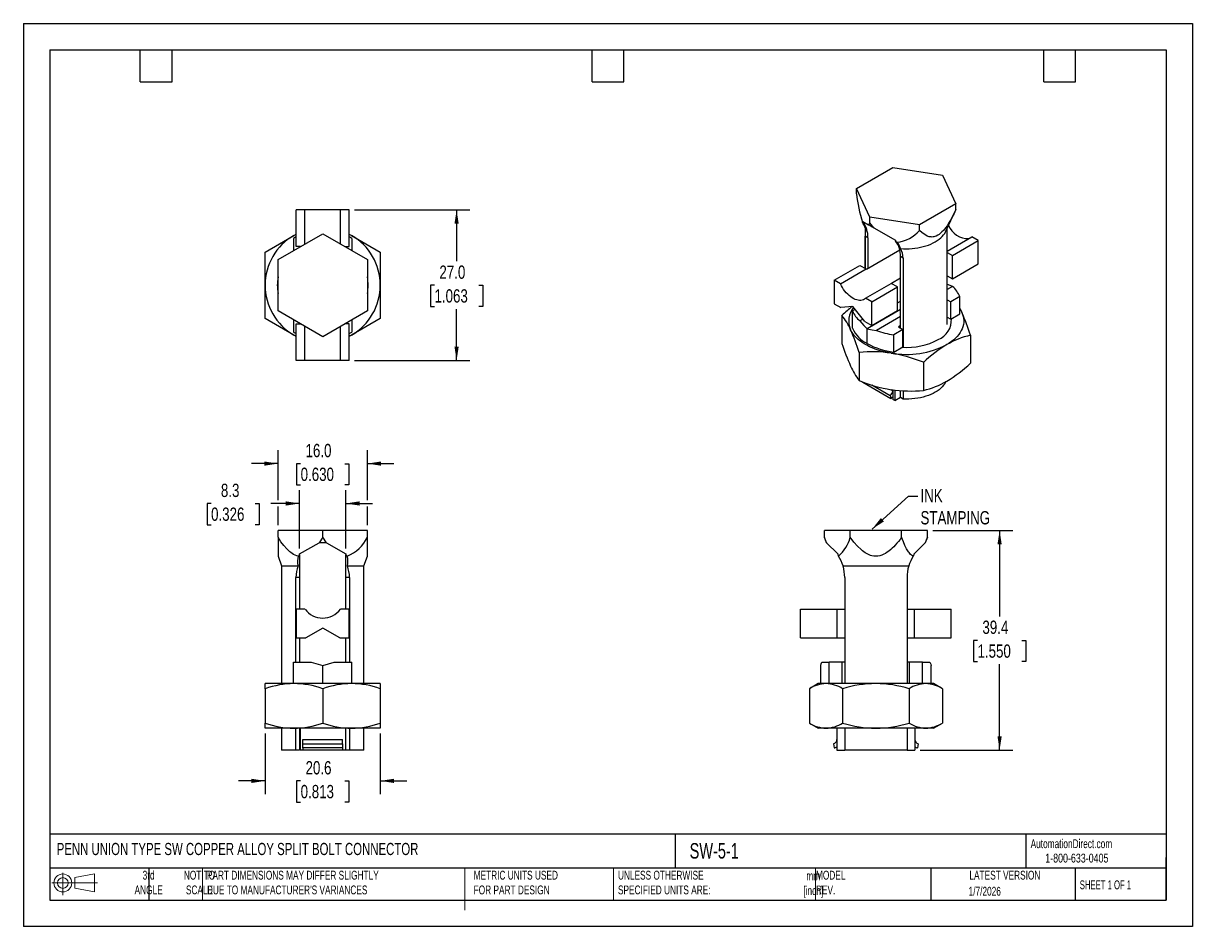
# Model space of a CAD drawing. Header units: millimetres. Extents: x 0 to 210, y 0 to 162.
import ezdxf

# ---------------------------------------------------------------- set-up
doc = ezdxf.new("R2010")
doc.units = ezdxf.units.MM
doc.header["$LTSCALE"] = 0.75
doc.linetypes.add('CENTERX2', pattern=[20.32, 12.7, -2.54, 2.54, -2.54])
doc.layers.add('DIMENSIONS', color=140, linetype='Continuous', lineweight=25)
doc.layers.add('TEXT', color=140, linetype='Continuous', lineweight=25)
doc.layers.add('SLD-DEFPOINTS', color=7, linetype='Continuous')
doc.styles.add('SLDTEXTSTYLE0', font='TXT', dxfattribs={"width": 0.7})
doc.styles.add('SLDTEXTSTYLE1', font='TXT', dxfattribs={"width": 0.65})
doc.styles.add('SLDTEXTSTYLE2', font='TXT', dxfattribs={"width": 0.75})
doc.dimstyles.new('SLDDIMSTYLE0', dxfattribs={"dimtxt": 2.38125, "dimasz": 2.4765, "dimexe": 0, "dimexo": 0.0625, "dimgap": 0.595313, "dimtad": 0, "dimtih": 1, "dimtoh": 1, "dimdec": 1, "dimrnd": 1e-09, "dimzin": 4, "dimdsep": 46, "dimtxsty": 'SLDTEXTSTYLE2', "dimsah": 1, "dimcen": 0.09, "dimadec": 0, "dimazin": 1, "dimtfac": 1, "dimtdec": 1, "dimtmove": 0, "dimatfit": 0, "dimfxl": 0, "dimfrac": 2, "dimtolj": 1, "dimtzin": 12, "dimarcsym": 0})
doc.dimstyles.new('SLDDIMSTYLE1', dxfattribs={"dimtxt": 2.38125, "dimasz": 2.4765, "dimexe": 0, "dimexo": 0.0625, "dimgap": 0.595313, "dimtad": 0, "dimtih": 1, "dimtoh": 1, "dimdec": 1, "dimrnd": 1e-09, "dimzin": 12, "dimdsep": 46, "dimtxsty": 'SLDTEXTSTYLE2', "dimsah": 1, "dimcen": 0.09, "dimadec": 0, "dimazin": 3, "dimtfac": 1, "dimtdec": 1, "dimtmove": 0, "dimatfit": 0, "dimfxl": 0, "dimfrac": 2, "dimtolj": 1, "dimtzin": 12, "dimarcsym": 0})
doc.dimstyles.new('SLDDIMSTYLE2', dxfattribs={"dimtxt": 0.18, "dimasz": 2.4765, "dimexe": 0, "dimexo": 0.0625, "dimgap": 0, "dimtad": 0, "dimtih": 1, "dimtoh": 1, "dimdec": 0, "dimrnd": 1e-09, "dimzin": 0, "dimdsep": 46, "dimtxsty": 'Standard', "dimsah": 1, "dimcen": 0.09, "dimadec": 0, "dimazin": 0, "dimtfac": 2.4765, "dimtdec": 0, "dimtofl": 0, "dimtmove": 0, "dimatfit": 3, "dimfxl": 0, "dimfrac": 2, "dimtolj": 1, "dimtzin": 0, "dimarcsym": 0})
doc.dimstyles.new('SLDDIMSTYLE3', dxfattribs={"dimtxt": 2.38125, "dimasz": 2.4765, "dimexe": 0, "dimexo": 0.0625, "dimgap": 0.595313, "dimtad": 0, "dimtih": 1, "dimtoh": 1, "dimdec": 1, "dimrnd": 1e-09, "dimzin": 4, "dimdsep": 46, "dimtxsty": 'SLDTEXTSTYLE2', "dimsah": 1, "dimcen": 0.09, "dimadec": 0, "dimazin": 1, "dimtfac": 1, "dimtdec": 1, "dimtofl": 0, "dimtmove": 0, "dimatfit": 3, "dimfxl": 0, "dimfrac": 2, "dimtolj": 1, "dimtzin": 12, "dimarcsym": 0})
doc.dimstyles.new('SLDDIMSTYLE4', dxfattribs={"dimtxt": 2.38125, "dimasz": 2.4765, "dimexe": 0, "dimexo": 0.0625, "dimgap": 0.595313, "dimtad": 0, "dimtih": 1, "dimtoh": 1, "dimdec": 1, "dimrnd": 1e-09, "dimzin": 12, "dimdsep": 46, "dimtxsty": 'SLDTEXTSTYLE2', "dimsah": 1, "dimcen": 0.09, "dimadec": 0, "dimazin": 3, "dimtfac": 1, "dimtdec": 1, "dimtofl": 0, "dimtmove": 0, "dimatfit": 3, "dimfxl": 0, "dimfrac": 2, "dimtolj": 1, "dimtzin": 12, "dimarcsym": 0})

# ---------------------------------------------------------------- blocks, each defined once
blk = doc.blocks.new('Block11')
at = {"color": 7, "linetype": 'Continuous', "lineweight": 18}
for p, q in [((0, 2.16), (8.16, 2.16)), ((1.94, 3.98), (1.94, 0)), ((4.11, 3.13), (7.63, 3.77)), ((4.11, 1.2), (4.11, 3.13)), ((7.63, 3.77), (7.63, 0.55)), ((4.11, 1.2), (7.63, 0.55))]:
    blk.add_line(p, q, dxfattribs=at)
for radius in [1.61, 0.964]:
    blk.add_circle((1.94, 2.16), radius, dxfattribs=at)
blk = doc.blocks.new('Block12')
at = {"layer": 'SLD-DEFPOINTS'}
blk.add_blockref('Block11', (0, 0), dxfattribs=at)
blk = doc.blocks.new('_D')
at = {"layer": 'DIMENSIONS'}
for p, q in [((45.65, 76.43), (45.65, 85.39)), ((61.65, 76.43), (61.65, 85.39)), ((45.65, 83.01), (40.88, 83.01)), ((49.69, 82.99), (48.96, 82.99)), ((48.96, 82.99), (48.96, 79.21)), ((57.6, 82.99), (58.33, 82.99)), ((58.33, 82.99), (58.33, 79.21)), ((61.65, 83.01), (66.41, 83.01)), ((48.96, 79.21), (49.69, 79.21)), ((58.33, 79.21), (57.6, 79.21)), ((45.65, 71.96), (45.65, 75.29)), ((61.65, 71.96), (61.65, 75.29))]:
    blk.add_line(p, q, dxfattribs=at)
for points in [[(45.65, 83.01), (43.17, 83.39), (43.17, 82.63)], [(61.65, 83.01), (64.12, 82.63), (64.12, 83.39)]]:
    blk.add_solid(points, dxfattribs=at)
at = {"layer": 'DIMENSIONS', "char_height": 2.381, "attachment_point": 1, "style": 'SLDTEXTSTYLE2'}
for s, insert in [('16.0', (50.57, 86.54)), ('0.630', (49.69, 82.28))]:
    blk.add_mtext(s, dxfattribs=dict(at, insert=insert))
blk = doc.blocks.new('_D_1')
at = {"layer": 'DIMENSIONS'}
for p, q in [((49.51, 67.77), (49.51, 78.24)), ((57.79, 67.77), (57.79, 78.24)), ((33.64, 75.84), (32.91, 75.84)), ((32.91, 75.84), (32.91, 72.06)), ((41.56, 75.84), (42.28, 75.84)), ((42.28, 75.84), (42.28, 72.06)), ((49.51, 75.86), (44.37, 75.86)), ((57.79, 75.86), (62.55, 75.86)), ((32.91, 72.06), (33.64, 72.06)), ((42.28, 72.06), (41.56, 72.06))]:
    blk.add_line(p, q, dxfattribs=at)
for points in [[(49.51, 75.86), (47.03, 76.24), (47.03, 75.48)], [(57.79, 75.86), (60.26, 75.48), (60.26, 76.24)]]:
    blk.add_solid(points, dxfattribs=at)
at = {"layer": 'DIMENSIONS', "char_height": 2.381, "attachment_point": 1, "style": 'SLDTEXTSTYLE2'}
for s, insert in [('8.3', (35.4, 79.4)), ('0.326', (33.64, 75.13))]:
    blk.add_mtext(s, dxfattribs=dict(at, insert=insert))
blk = doc.blocks.new('_D_2')
at = {"layer": 'DIMENSIONS'}
for p, q in [((43.33, 34.62), (43.33, 23.75)), ((63.96, 34.62), (63.96, 23.75)), ((43.33, 26.13), (38.56, 26.13)), ((49.69, 26.11), (48.96, 26.11)), ((48.96, 26.11), (48.96, 22.33)), ((57.6, 26.11), (58.33, 26.11)), ((58.33, 26.11), (58.33, 22.33)), ((63.96, 26.13), (68.73, 26.13)), ((48.96, 22.33), (49.69, 22.33)), ((58.33, 22.33), (57.6, 22.33))]:
    blk.add_line(p, q, dxfattribs=at)
for points in [[(43.33, 26.13), (40.85, 26.51), (40.85, 25.75)], [(63.96, 26.13), (66.44, 25.75), (66.44, 26.51)]]:
    blk.add_solid(points, dxfattribs=at)
at = {"layer": 'DIMENSIONS', "char_height": 2.381, "attachment_point": 1, "style": 'SLDTEXTSTYLE2'}
for s, insert in [('20.6', (50.57, 29.67)), ('0.813', (49.69, 25.4))]:
    blk.add_mtext(s, dxfattribs=dict(at, insert=insert))
blk = doc.blocks.new('_D_3')
at = {"layer": 'DIMENSIONS'}
for p, q in [((59.36, 128.48), (80.02, 128.48)), ((77.64, 128.48), (77.64, 119.27)), ((73.68, 114.97), (72.96, 114.97)), ((72.96, 114.97), (72.96, 111.19)), ((81.6, 114.97), (82.32, 114.97)), ((82.32, 114.97), (82.32, 111.19)), ((72.96, 111.19), (73.68, 111.19)), ((82.32, 111.19), (81.6, 111.19)), ((77.64, 101.49), (77.64, 110.7)), ((59.36, 101.49), (80.02, 101.49))]:
    blk.add_line(p, q, dxfattribs=at)
for points in [[(77.64, 128.48), (77.26, 126), (78.02, 126)], [(77.64, 101.49), (78.02, 103.97), (77.26, 103.97)]]:
    blk.add_solid(points, dxfattribs=at)
at = {"layer": 'DIMENSIONS', "char_height": 2.381, "attachment_point": 1, "style": 'SLDTEXTSTYLE2'}
for s, insert in [('27.0', (74.56, 118.52)), ('1.063', (73.68, 114.26))]:
    blk.add_mtext(s, dxfattribs=dict(at, insert=insert))
blk = doc.blocks.new('_D_4')
at = {"layer": 'DIMENSIONS'}
for p, q in [((162.98, 71.01), (177.34, 71.01)), ((174.96, 71.01), (174.96, 55.6)), ((171, 51.3), (170.28, 51.3)), ((170.28, 51.3), (170.28, 47.52)), ((178.92, 51.3), (179.65, 51.3)), ((179.65, 51.3), (179.65, 47.52)), ((170.28, 47.52), (171, 47.52)), ((174.96, 31.64), (174.96, 47.04)), ((179.65, 47.52), (178.92, 47.52)), ((160.71, 31.64), (177.34, 31.64))]:
    blk.add_line(p, q, dxfattribs=at)
for points in [[(174.96, 71.01), (174.58, 68.53), (175.34, 68.53)], [(174.96, 31.64), (175.34, 34.11), (174.58, 34.11)]]:
    blk.add_solid(points, dxfattribs=at)
at = {"layer": 'DIMENSIONS', "char_height": 2.381, "attachment_point": 1, "style": 'SLDTEXTSTYLE2'}
for s, insert in [('39.4', (171.88, 54.86)), ('1.550', (171, 50.59))]:
    blk.add_mtext(s, dxfattribs=dict(at, insert=insert))

msp = doc.modelspace()

# ---------------------------------------------------------------- linework, layer by layer
at = {"color": 7, "linetype": 'Continuous'}
for p, q in [((0, 161.93), (0, 0)), ((0, 161.93), (209.55, 161.93)), ((209.55, 161.93), (209.55, 0)), ((209.55, 0), (0, 0))]:
    msp.add_line(p, q, dxfattribs=at)
for p, q in [((149.3, 132.34), (155.83, 136.11)), ((155.83, 136.11), (164.75, 134.73)), ((164.75, 134.73), (167.14, 129.58)), ((151.69, 127.18), (149.3, 132.34)), ((149.3, 131.35), (149.3, 132.34)), ((50.47, 128.48), (48.88, 128.48)), ((48.88, 121.93), (48.88, 128.48)), ((50.47, 122.39), (50.47, 128.48)), ((56.82, 128.48), (50.47, 128.48)), ((56.82, 122.39), (56.82, 128.48)), ((58.41, 128.48), (56.82, 128.48)), ((58.41, 121.93), (58.41, 128.48)), ((167.14, 129.58), (160.61, 125.8)), ((165.34, 124.68), (167.15, 128.6)), ((167.14, 128.59), (167.14, 129.58)), ((150.45, 126.43), (151.49, 125.83)), ((150.45, 126.29), (150.45, 126.43)), ((151.69, 126.2), (151.49, 125.83)), ((151.69, 126.2), (151.69, 127.18)), ((160.61, 125.8), (151.69, 127.18)), ((152.42, 125.29), (151.69, 126.2)), ((160.61, 124.82), (160.61, 125.8)), ((43.33, 120.94), (48.49, 123.92)), ((45.64, 119.61), (53.65, 124.22)), ((48.49, 123.92), (48.88, 124.15)), ((48.49, 123.92), (48.88, 124.14)), ((53.65, 124.22), (61.65, 119.61)), ((58.41, 124.15), (58.81, 123.92)), ((58.41, 124.14), (58.81, 123.92)), ((58.81, 123.92), (63.96, 120.94)), ((150.85, 125.33), (150.85, 118.03)), ((151.34, 123.5), (150.87, 123.77)), ((150.87, 118.02), (150.87, 123.77)), ((152.42, 125.29), (156.3, 123.05)), ((165.59, 107.93), (165.59, 125.21)), ((165.59, 121.11), (170.01, 123.66)), ((171.13, 123.01), (170.01, 123.66)), ((48.43, 123.38), (48.43, 121.21)), ((49.67, 121.93), (48.88, 121.93)), ((57.62, 121.93), (58.41, 121.93)), ((58.87, 123.38), (58.87, 121.21)), ((151.34, 123.5), (151.34, 117.95)), ((156.3, 123.05), (156.3, 122.91)), ((166.5, 120.34), (171.13, 123.01)), ((171.13, 118.8), (171.13, 123.01)), ((43.33, 114.99), (43.33, 120.94)), ((45.64, 110.37), (45.64, 119.61)), ((61.65, 119.61), (61.65, 110.37)), ((63.96, 120.94), (63.96, 114.99)), ((157.09, 121.26), (151.11, 117.81)), ((157.67, 119.84), (157.2, 120.12)), ((157.2, 107.32), (157.2, 120.12)), ((157.67, 119.84), (157.67, 103.87)), ((165.59, 120.86), (166.5, 120.34)), ((166.5, 116.12), (166.5, 120.34)), ((145.31, 115.88), (149.94, 118.55)), ((146.43, 115.23), (151.06, 117.91)), ((149.94, 118.55), (151.06, 117.91)), ((166.5, 116.12), (171.13, 118.8)), ((145.31, 115.88), (145.31, 111.67)), ((146.43, 115.23), (145.31, 115.88)), ((150.92, 112.64), (155.55, 115.31)), ((156.68, 114.67), (155.55, 115.31)), ((157.2, 116.25), (155.57, 115.31)), ((165.59, 116.65), (166.5, 116.12)), ((43.33, 109.03), (43.33, 114.99)), ((45.64, 114.99), (45.51, 114.99)), ((61.65, 114.99), (61.78, 114.99)), ((63.96, 114.99), (63.96, 109.03)), ((152.05, 111.99), (156.68, 114.67)), ((156.68, 110.45), (156.68, 114.67)), ((166.52, 114.76), (165.59, 114.22)), ((145.31, 111.67), (146.52, 110.97)), ((148.68, 111.16), (146.52, 110.97)), ((150.83, 108.48), (148.68, 111.16)), ((152.05, 111.99), (150.92, 112.64)), ((152.05, 107.78), (152.05, 111.99)), ((156.68, 111.8), (157.2, 112.1)), ((165.59, 112.35), (166.19, 112)), ((167.84, 112.96), (166.19, 112)), ((166.19, 108.89), (166.19, 112)), ((167.84, 109.85), (167.84, 112.96)), ((48.49, 106.05), (43.33, 109.03)), ((53.65, 105.75), (45.64, 110.37)), ((61.65, 110.37), (53.65, 105.75)), ((63.96, 109.03), (58.81, 106.05)), ((146.71, 109.58), (146.71, 104.56)), ((149.08, 110.66), (148.6, 110.37)), ((148.6, 107.26), (148.6, 110.37)), ((157.2, 110.62), (151.23, 107.18)), ((152.05, 107.78), (156.68, 110.45)), ((157.2, 109.38), (152.87, 106.87)), ((165.59, 109.24), (166.19, 108.89)), ((166.19, 108.89), (167.84, 109.85)), ((48.43, 108.76), (48.43, 106.6)), ((48.88, 101.49), (48.88, 108.04)), ((48.88, 108.04), (49.67, 108.04)), ((50.47, 101.49), (50.47, 107.58)), ((56.82, 101.49), (56.82, 107.58)), ((58.41, 108.04), (57.62, 108.04)), ((58.41, 101.49), (58.41, 108.04)), ((58.87, 108.76), (58.87, 106.6)), ((150.49, 108.91), (149.92, 108.58)), ((150.83, 108.48), (152.05, 107.78)), ((151.23, 104.52), (151.23, 107.18)), ((157.64, 107.07), (155.98, 106.11)), ((157.2, 107.76), (156.82, 107.54)), ((156.82, 107.54), (157.64, 107.07)), ((157.64, 103.96), (157.64, 107.07)), ((48.88, 105.83), (48.49, 106.05)), ((48.88, 105.82), (48.49, 106.05)), ((58.81, 106.05), (58.41, 105.83)), ((58.81, 106.05), (58.41, 105.82)), ((155.98, 103), (155.98, 106.11)), ((169.73, 106.02), (169.73, 101)), ((149.79, 102.94), (149.79, 97.91)), ((155.98, 103), (157.64, 103.96)), ((50.47, 101.49), (48.88, 101.49)), ((56.82, 101.49), (50.47, 101.49)), ((58.41, 101.49), (56.82, 101.49)), ((161.3, 101.16), (161.3, 96.13)), ((150.42, 97.54), (150.4, 97.68)), ((155.45, 94.64), (150.42, 97.54)), ((152.07, 97.1), (155.36, 95.2)), ((155.36, 95.2), (155.45, 94.64)), ((155.41, 96.3), (155.8, 96.07)), ((155.8, 96.07), (155.8, 94.99)), ((155.8, 94.99), (155.8, 94.51)), ((156.16, 94.3), (155.8, 94.51)), ((156.16, 96.19), (156.16, 94.3)), ((156.16, 94.3), (157.2, 94.9)), ((157.2, 94.84), (157.2, 96.09)), ((157.67, 94.57), (157.2, 94.84)), ((157.67, 96.06), (157.67, 94.57)), ((45.64, 69.8), (45.64, 71.01)), ((53.65, 71.01), (45.64, 71.01)), ((53.65, 69.8), (52.99, 68.82)), ((53.65, 69.8), (53.65, 71.01)), ((61.65, 71.01), (53.65, 71.01)), ((54.31, 68.82), (53.65, 69.8)), ((61.65, 69.8), (61.65, 71.01)), ((143.54, 69.81), (143.88, 68.87)), ((143.55, 69.8), (143.55, 71.01)), ((148.17, 71.01), (143.55, 71.01)), ((143.93, 68.82), (143.55, 69.8)), ((148.17, 69.8), (148.17, 71.01)), ((157.4, 71.01), (148.17, 71.01)), ((157.4, 69.8), (157.4, 71.01)), ((162.02, 71.01), (157.4, 71.01)), ((162.02, 69.8), (161.64, 68.82)), ((161.69, 68.87), (162.02, 69.8)), ((162.02, 69.8), (162.02, 71.01)), ((49.51, 66.81), (52.99, 68.82)), ((52.99, 68.82), (53.07, 68.87)), ((53.07, 68.87), (54.22, 68.87)), ((54.22, 68.87), (54.31, 68.82)), ((54.31, 68.82), (57.79, 66.81)), ((143.88, 68.87), (143.9, 68.87)), ((143.93, 68.82), (145.94, 66.81)), ((159.63, 66.81), (161.64, 68.82)), ((161.67, 68.87), (161.69, 68.87)), ((45.64, 66.4), (46.28, 64.66)), ((49.51, 66.65), (49.51, 66.81)), ((49.51, 66.65), (49.51, 62.59)), ((57.79, 66.81), (57.79, 66.65)), ((57.79, 62.59), (57.79, 66.65)), ((61.01, 64.66), (61.65, 66.4)), ((145.94, 66.81), (145.94, 66.65)), ((159.63, 66.65), (159.63, 66.81)), ((46.28, 64.66), (46.28, 43.58)), ((46.28, 64.66), (49.22, 64.66)), ((58.07, 64.66), (61.01, 64.66)), ((61.01, 43.58), (61.01, 64.66)), ((146.9, 64.66), (158.67, 64.66)), ((49.51, 62.59), (48.84, 62.59)), ((48.84, 47.39), (48.84, 62.59)), ((49.51, 62.59), (49.51, 56.91)), ((58.45, 62.59), (57.79, 62.59)), ((57.79, 56.91), (57.79, 62.59)), ((58.45, 62.59), (58.45, 47.39)), ((147.2, 62.59), (147.2, 43.58)), ((158.37, 62.59), (158.37, 43.58)), ((48.88, 56.91), (48.88, 51.75)), ((50.47, 56.91), (48.88, 56.91)), ((58.41, 56.91), (56.82, 56.91)), ((58.41, 51.75), (58.41, 56.91)), ((139.29, 51.75), (139.29, 56.91)), ((139.29, 56.91), (145.84, 56.91)), ((145.84, 51.75), (145.84, 56.91)), ((147.2, 56.83), (145.84, 56.83)), ((159.73, 56.83), (158.37, 56.83)), ((159.73, 56.91), (166.28, 56.91)), ((159.73, 51.75), (159.73, 56.91)), ((166.28, 51.75), (166.28, 56.91)), ((53.65, 53.51), (50.6, 51.75)), ((56.69, 51.75), (53.65, 53.51)), ((48.88, 51.75), (50.6, 51.75)), ((49.51, 51.75), (49.51, 47.39)), ((56.69, 51.75), (58.41, 51.75)), ((57.79, 47.39), (57.79, 51.75)), ((139.29, 51.75), (145.84, 51.75)), ((145.84, 51.75), (147.2, 51.75)), ((158.37, 51.75), (159.73, 51.75)), ((159.73, 51.75), (166.28, 51.75)), ((48.43, 43.58), (48.43, 47.39)), ((48.43, 47.39), (51.56, 47.39)), ((51.56, 47.39), (53.65, 46.83)), ((53.65, 46.83), (55.73, 47.39)), ((53.65, 43.58), (53.65, 46.83)), ((55.73, 47.39), (58.87, 47.39)), ((58.87, 43.58), (58.87, 47.39)), ((142.9, 43.58), (142.9, 46.83)), ((143.13, 47.39), (144.4, 47.39)), ((144.4, 43.58), (144.4, 47.39)), ((146.74, 47.39), (144.4, 47.39)), ((146.74, 43.58), (146.74, 47.39)), ((147.2, 47.39), (146.74, 47.39)), ((158.83, 47.39), (158.37, 47.39)), ((158.83, 43.58), (158.83, 47.39)), ((161.17, 47.39), (158.83, 47.39)), ((161.17, 43.58), (161.17, 47.39)), ((161.17, 47.39), (162.44, 47.39)), ((162.67, 43.58), (162.67, 46.83)), ((43.33, 42.65), (43.33, 43.58)), ((48.49, 43.58), (43.33, 43.58)), ((43.33, 42.65), (43.33, 36.5)), ((58.81, 43.58), (48.49, 43.58)), ((53.65, 42.65), (53.65, 36.5)), ((63.96, 43.58), (58.81, 43.58)), ((63.96, 43.58), (63.96, 42.65)), ((63.96, 42.65), (63.96, 36.5)), ((142.47, 43.58), (140.87, 42.65)), ((140.87, 42.65), (140.87, 36.5)), ((143.85, 43.58), (142.47, 43.58)), ((152.78, 43.58), (143.85, 43.58)), ((146.83, 42.65), (146.83, 36.5)), ((161.72, 43.58), (152.78, 43.58)), ((158.74, 42.65), (158.74, 36.5)), ((163.1, 43.58), (161.72, 43.58)), ((164.7, 42.65), (163.1, 43.58)), ((164.7, 42.65), (164.7, 36.5)), ((43.33, 35.57), (43.33, 36.5)), ((63.96, 36.5), (63.96, 35.57)), ((140.87, 36.5), (142.47, 35.57)), ((163.1, 35.57), (164.7, 36.5)), ((48.49, 35.57), (43.33, 35.57)), ((46.28, 35.57), (46.28, 31.64)), ((58.81, 35.57), (48.49, 35.57)), ((48.84, 31.64), (48.84, 35.57)), ((49.51, 35.57), (49.51, 31.64)), ((49.58, 35.57), (49.58, 31.64)), ((50.09, 32.79), (50.09, 33.54)), ((50.09, 33.54), (57.2, 33.54)), ((57.2, 32.79), (57.2, 33.54)), ((57.71, 35.57), (57.71, 31.64)), ((57.79, 31.64), (57.79, 35.57)), ((58.45, 35.57), (58.45, 31.64)), ((63.96, 35.57), (58.81, 35.57)), ((61.01, 31.64), (61.01, 35.57)), ((143.85, 35.57), (142.47, 35.57)), ((152.78, 35.57), (143.85, 35.57)), ((145.81, 35.57), (145.81, 31.64)), ((147.2, 35.57), (147.2, 31.64)), ((161.72, 35.57), (152.78, 35.57)), ((158.37, 35.57), (158.37, 31.64)), ((159.76, 35.57), (159.76, 31.64)), ((163.1, 35.57), (161.72, 35.57)), ((48.84, 31.64), (46.28, 31.64)), ((49.51, 31.64), (48.84, 31.64)), ((50.09, 31.64), (49.58, 31.64)), ((50.09, 32.79), (57.2, 32.79)), ((50.09, 32.04), (50.09, 32.79)), ((57.2, 32.04), (50.09, 32.04)), ((50.09, 32.04), (50.09, 31.64)), ((57.2, 31.64), (50.09, 31.64)), ((57.2, 32.79), (57.2, 32.04)), ((57.2, 32.04), (57.2, 31.64)), ((57.71, 31.64), (57.2, 31.64)), ((58.45, 31.64), (57.79, 31.64)), ((61.01, 31.64), (58.45, 31.64)), ((145.18, 32.79), (145.31, 32.04)), ((145.81, 31.64), (147.2, 31.64)), ((158.37, 31.64), (147.2, 31.64)), ((158.37, 31.64), (159.76, 31.64)), ((160.39, 32.79), (160.25, 32.04))]:
    msp.add_line(p, q)
at = {"color": 140, "linetype": 'Continuous', "lineweight": 18}
for p, q in [((32.13, 10.48), (32.13, 4.76)), ((79.11, 10.48), (79.11, 4.76)), ((79.11, 8.69), (79.11, 2.98)), ((105.75, 10.48), (105.75, 4.76)), ((141.98, 10.48), (141.98, 4.76))]:
    msp.add_line(p, q, dxfattribs=at)
at = {"flags": 128}
for points in [[(167.14, 128.59), (166.94, 128.16), (166.74, 127.75), (166.54, 127.36), (166.34, 126.98), (166.15, 126.63), (165.95, 126.3), (165.76, 125.98), (165.54, 125.65), (165.32, 125.34), (165.11, 125.06), (164.89, 124.8), (164.63, 124.53), (164.38, 124.29), (164.13, 124.09), (163.87, 123.93), (163.62, 123.8), (163.37, 123.71), (163.2, 123.67), (163.03, 123.64), (162.86, 123.63), (162.68, 123.64), (162.51, 123.66), (162.34, 123.69), (162.16, 123.75), (161.99, 123.81), (161.54, 124.05), (161.08, 124.39), (160.61, 124.82)], [(150.38, 126.27), (150.42, 126.29), (150.45, 126.29)], [(151.49, 125.83), (151.51, 125.82), (151.53, 125.82)], [(48.88, 123.64), (48.79, 123.59), (48.43, 123.38)], [(58.87, 123.38), (58.5, 123.59), (58.41, 123.64)], [(152.34, 125.35), (152.39, 125.32), (152.42, 125.29)], [(157.18, 121.56), (157.71, 121.53), (158.23, 121.52), (158.75, 121.53), (159.28, 121.56), (159.79, 121.62), (160.3, 121.69), (160.8, 121.79), (161.28, 121.9), (161.75, 122.04), (162.2, 122.19), (162.64, 122.37), (163.04, 122.56), (163.43, 122.76), (163.79, 122.99), (164.12, 123.22), (164.41, 123.47), (164.68, 123.73), (164.92, 124), (165.12, 124.28), (165.29, 124.57), (165.34, 124.68)], [(156.3, 122.91), (156.46, 122.79), (156.58, 122.7)], [(48.43, 121.23), (48.39, 121.2), (48.37, 121.18)], [(58.92, 121.18), (58.9, 121.2), (58.87, 121.23)], [(150.92, 112.64), (150.75, 112.5), (150.55, 112.39), (150.34, 112.31), (150.11, 112.27), (149.87, 112.26), (149.62, 112.29), (149.36, 112.35), (149.09, 112.44), (148.82, 112.57), (148.54, 112.72), (148.27, 112.91), (148, 113.13), (147.74, 113.37), (147.48, 113.64), (147.24, 113.93), (147.01, 114.23), (146.8, 114.55), (146.61, 114.89), (146.43, 115.23)], [(166.52, 114.76), (165.83, 115.05), (165.59, 115.13)], [(168.19, 110.1), (168.33, 109.74), (168.44, 109.38), (168.51, 109.01), (168.54, 108.65), (168.53, 108.28), (168.48, 107.92), (168.39, 107.55), (168.26, 107.19), (168.1, 106.84), (167.9, 106.49), (167.66, 106.15), (167.38, 105.82), (167.08, 105.5), (166.73, 105.19), (166.36, 104.89), (165.95, 104.61), (165.52, 104.34)], [(167.84, 110.8), (167.88, 110.73), (168.19, 110.1)], [(167.84, 110.71), (168, 110.45), (168.19, 110.1)], [(48.37, 108.79), (48.39, 108.77), (48.43, 108.75)], [(58.87, 108.75), (58.9, 108.77), (58.92, 108.79)], [(155.55, 102.8), (154.94, 102.91), (154.34, 103.04), (153.76, 103.18), (153.2, 103.35), (152.65, 103.54), (152.13, 103.75), (151.63, 103.97), (151.15, 104.22), (150.7, 104.48), (150.28, 104.75), (149.89, 105.04), (149.53, 105.34), (149.21, 105.66), (148.91, 105.98), (148.66, 106.32), (148.44, 106.66), (148.25, 107.01)], [(149.92, 108.58), (150.61, 107.77), (151.23, 107.18)], [(151.23, 107.18), (152.11, 106.98), (152.87, 106.87)], [(48.43, 106.6), (48.79, 106.38), (48.88, 106.33)], [(58.41, 106.33), (58.5, 106.38), (58.87, 106.6)], [(165.33, 97.7), (165.29, 97.62), (165.13, 97.33), (164.92, 97.05), (164.69, 96.78), (164.42, 96.51), (164.12, 96.26), (163.79, 96.02), (163.43, 95.8), (163.04, 95.59), (162.63, 95.4), (162.2, 95.23), (161.74, 95.07), (161.27, 94.94), (160.78, 94.82), (160.28, 94.73), (159.77, 94.65), (159.25, 94.6), (158.72, 94.57), (158.2, 94.56), (157.67, 94.57)], [(49.26, 66.44), (48.98, 66.5), (48.7, 66.6), (48.43, 66.74), (48.15, 66.91), (47.96, 67.05), (47.77, 67.2), (47.58, 67.36), (47.38, 67.54), (47.19, 67.74), (46.68, 68.33), (46.17, 69.01), (45.64, 69.8)], [(45.64, 69.8), (45.64, 69.42), (45.64, 69.06), (45.64, 68.72), (45.64, 68.4), (45.64, 68.11), (45.64, 67.83), (45.64, 67.58), (45.64, 67.33), (45.64, 67.11), (45.64, 66.91), (45.64, 66.75), (45.64, 66.6), (45.64, 66.49), (45.64, 66.42), (45.64, 66.4)], [(61.65, 66.4), (61.65, 66.4), (61.65, 66.42), (61.65, 66.49), (61.65, 66.56), (61.65, 66.65), (61.65, 66.76), (61.65, 66.89), (61.65, 67.03), (61.65, 67.2), (61.65, 67.39), (61.65, 67.59), (61.65, 68.21), (61.65, 68.94), (61.65, 69.8)], [(157.4, 69.8), (157.12, 69.42), (156.83, 69.06), (156.55, 68.72), (156.27, 68.4), (156, 68.11), (155.72, 67.83), (155.44, 67.58), (155.13, 67.33), (154.83, 67.11), (154.52, 66.91), (154.22, 66.75), (153.86, 66.6), (153.5, 66.49), (153.14, 66.42), (152.78, 66.4), (152.42, 66.42), (152.06, 66.49), (151.82, 66.56), (151.58, 66.65), (151.34, 66.76), (151.1, 66.89), (150.85, 67.03), (150.61, 67.2), (150.36, 67.39), (150.12, 67.59), (149.48, 68.21), (148.83, 68.94), (148.17, 69.8)], [(159.49, 66.44), (159.33, 66.5), (159.17, 66.6), (159.01, 66.74), (158.85, 66.91), (158.74, 67.05), (158.63, 67.2), (158.52, 67.36), (158.41, 67.54), (158.3, 67.74), (158, 68.33), (157.71, 69.01), (157.4, 69.8)], [(143.9, 68.87), (143.92, 68.84), (143.93, 68.82)], [(161.64, 68.82), (161.66, 68.85), (161.67, 68.87)], [(49.26, 66.44), (49.4, 66.56), (49.51, 66.65)], [(57.79, 66.65), (57.92, 66.53), (58.03, 66.44)], [(145.94, 66.65), (146.02, 66.53), (146.08, 66.44)], [(159.63, 66.65), (159.55, 66.53), (159.49, 66.44)], [(142.9, 46.83), (142.97, 47.14), (143.13, 47.39)], [(162.44, 47.39), (162.62, 47.07), (162.67, 46.83)]]:
    msp.add_lwpolyline(points, dxfattribs=at)
for centre, radius, start, end in [((176.25, 134.44), 27.13, 186.526, 197.5053), ((134.36, 117.59), 18.22, 24.5991, 28.4736), ((147.25, 123.73), 4.1, 356.7736, 38.6896), ((156.13, 132.84), 8.39, 236.8136, 243.1918), ((53.65, 114.99), 10.32, 120, 180), ((53.65, 114.99), 10.32, 0, 60), ((163.49, 124), 12.62, 174.6651, 181.0578), ((156, 128.69), 6.02, 275.5464, 320.0266), ((169.34, 127.15), 3.81, 202.323, 271.6084), ((153.1, 120.35), 4.1, 356.7736, 38.6896), ((155.25, 121.26), 1.96, 8.9241, 47.3027), ((154.27, 119.81), 3.4, 0.557, 30.9433), ((157.18, 120.79), 6.76, 205.2853, 206.162), ((53.65, 114.99), 8.14, 169.5503, 180), ((53.65, 114.99), 8.14, 0, 10.4497), ((53.65, 114.99), 10.32, 180, 240), ((53.65, 114.99), 8.14, 180, 190.4497), ((53.65, 114.99), 10.32, 300, 0), ((53.65, 114.99), 8.14, 349.5503, 0), ((163.31, 111.02), 4.93, 23.2077, 49.3475), ((164.5, 90.46), 26.12, 127.618, 132.9319), ((137.09, 102.06), 12.21, 23.9196, 38.0158), ((151.66, 108.57), 3.75, 139.5825, 204.5432), ((153.13, 112.32), 4.93, 203.2077, 229.3475), ((162.49, 108.78), 3.84, 292.7528, 2.9144), ((133.13, 94.5), 38.37, 17.4736, 23.9822), ((114.25, 91.82), 37.24, 17.3746, 24.0812), ((153.92, 109.74), 5.87, 205.0093, 242.7946), ((157.85, 120.49), 14.5, 249.9087, 262.6015), ((158.35, 115.95), 12.1, 265.972, 297.7028), ((173.39, 90.71), 15.74, 103.453, 120.016), ((182.25, 115.68), 37.24, 197.3746, 204.0812), ((152.11, 79.38), 23.67, 81.6461, 95.6147), ((157.51, 115.92), 13.01, 241.1767, 263.2585), ((158.23, 118.43), 15.85, 260.2465, 297.3396), ((151.26, 76.89), 26.27, 67.5269, 80.6094), ((178.43, 82.89), 25.04, 121.0346, 133.1389), ((152.61, 119.27), 25.04, 301.0346, 313.1389), ((159.41, 105.43), 12.21, 203.9196, 218.0158), ((159.83, 122.18), 26.27, 247.5269, 260.6094), ((157.64, 111.44), 15.74, 283.453, 300.016), ((154.61, 96.13), 1.19, 308.6908, 357.0927), ((154.11, 96.34), 2.17, 308.3585, 321.5031), ((158.99, 119.69), 23.67, 261.6461, 275.6147), ((55.41, 72.88), 6.96, 292.1549, 333.7561), ((142.21, 71.16), 6.11, 309.2726, 347.1215), ((52.73, 65.47), 3.6, 164.4308, 193.0368), ((54.56, 65.47), 3.6, 346.9638, 15.5685), ((140.06, 62.59), 7.14, 16.8128, 32.5759), ((165.5, 62.6), 7.13, 147.4168, 163.1945), ((54.41, 62.64), 5.57, 158.7287, 180.4467), ((52.88, 62.64), 5.57, 359.5509, 21.2737), ((140.07, 62.59), 7.13, 359.9934, 16.8194), ((165.51, 62.59), 7.14, 163.1872, 180), ((53.65, 59.29), 3.97, 216.8699, 323.1301), ((48.75, 27.22), 16.36, 90.9098, 109.3463), ((48.27, 27.44), 16.14, 70.5286, 89.2152), ((59.07, 27.22), 16.36, 90.9098, 109.3463), ((58.58, 27.44), 16.14, 70.5286, 89.2152), ((144.09, 37.52), 6.06, 92.2811, 122.1031), ((143.64, 37.64), 5.94, 57.5936, 88.0222), ((153.06, 22.07), 21.51, 90.739, 106.8489), ((152.55, 22.33), 21.24, 73.0494, 89.3627), ((161.96, 37.52), 6.06, 92.2811, 122.1031), ((161.52, 37.64), 5.94, 57.5936, 88.0222), ((48.71, 51.71), 16.14, 250.5286, 269.2152), ((48.23, 51.93), 16.36, 270.9098, 289.3463), ((59.03, 51.71), 16.14, 250.5286, 269.2152), ((58.55, 51.93), 16.36, 270.9098, 289.3463), ((144.05, 41.51), 5.94, 237.5936, 268.0222), ((143.61, 41.63), 6.06, 272.2811, 302.1031), ((153.02, 56.82), 21.24, 253.0494, 269.3627), ((152.51, 57.08), 21.51, 270.739, 286.8489), ((161.93, 41.51), 5.94, 237.5936, 268.0222), ((161.48, 41.63), 6.06, 272.2811, 302.1031), ((145.05, 33.54), 0.762, 280, 0), ((160.52, 33.54), 0.762, 180, 260), ((145.05, 33.54), 1.52, 280, 300), ((160.52, 33.54), 1.52, 240, 260)]:
    msp.add_arc(centre, radius, start, end)
at = {"layer": 'TEXT'}
for p, q in [((4.76, 157.16), (204.79, 157.16)), ((4.76, 157.16), (4.76, 4.76)), ((20.95, 151.45), (20.95, 157.16)), ((26.67, 151.45), (26.67, 157.16)), ((101.92, 151.45), (101.92, 157.16)), ((107.63, 151.45), (107.63, 157.16)), ((182.88, 151.45), (182.88, 157.16)), ((188.59, 151.45), (188.59, 157.16)), ((204.79, 157.16), (204.79, 4.76)), ((20.95, 151.45), (26.67, 151.45)), ((101.92, 151.45), (107.63, 151.45)), ((182.88, 151.45), (188.59, 151.45)), ((204.79, 16.59), (4.76, 16.59)), ((116.82, 16.59), (116.82, 10.48)), ((179.68, 16.59), (179.68, 10.48)), ((204.79, 4.76), (204.79, 12.38)), ((204.79, 10.48), (4.76, 10.48)), ((22.5, 10.48), (22.5, 4.76)), ((162.61, 10.48), (162.61, 4.76)), ((188.51, 10.48), (188.51, 4.76)), ((4.76, 4.76), (204.79, 4.76))]:
    msp.add_line(p, q, dxfattribs=at)

# ---------------------------------------------------------------- block references
at = {"layer": 'SLD-DEFPOINTS'}
msp.add_blockref('Block12', (5.13, 5.67), dxfattribs=at)

# ---------------------------------------------------------------- texts
at = {"layer": 'TEXT', "linetype": 'CENTERX2', "lineweight": 18}
for s, insert, char_height, attachment_point, style in [('INK^JSTAMPING', (160.78, 78.46), 2.3813, 1, 'SLDTEXTSTYLE2'), ('PENN UNION TYPE SW COPPER ALLOY SPLIT BOLT CONNECTOR', (5.97, 15.01), 2.1828, 1, 'SLDTEXTSTYLE0'), ('SW-5-1', (119.41, 14.98), 2.778, 1, 'SLDTEXTSTYLE0'), ('AutomationDirect.com', (180.52, 15.66), 1.5875, 1, 'SLDTEXTSTYLE0'), ('1-800-633-0405', (183.14, 13.08), 1.5875, 1, 'SLDTEXTSTYLE2'), ('3rd^JANGLE', (22.45, 10.02), 1.587, 2, 'SLDTEXTSTYLE0'), ('NOT TO^JSCALE', (31.57, 10.02), 1.5875, 2, 'SLDTEXTSTYLE0'), ("PART DIMENSIONS MAY DIFFER SLIGHTLY ^JDUE TO MANUFACTURER'S VARIANCES", (32.89, 10.02), 1.5875, 1, 'SLDTEXTSTYLE0'), ('METRIC UNITS USED ^JFOR PART DESIGN', (80.7, 10.02), 1.5875, 1, 'SLDTEXTSTYLE0'), ('UNLESS OTHERWISE ^JSPECIFIED UNITS ARE:', (106.56, 10.02), 1.5875, 1, 'SLDTEXTSTYLE0'), ('mm^J[inch]', (141.56, 9.9), 1.587, 2, 'SLDTEXTSTYLE0'), ('MODEL ^JREV.', (142.05, 10.02), 1.5875, 1, 'SLDTEXTSTYLE0'), ('LATEST VERSION', (175.91, 10.02), 1.5875, 2, 'SLDTEXTSTYLE0'), ('1/7/2026', (172.3, 7.14), 1.587, 2, 'SLDTEXTSTYLE0'), ('SHEET 1 OF 1', (189.33, 8.29), 1.5875, 1, 'SLDTEXTSTYLE1')]:
    msp.add_mtext(s, dxfattribs=dict(at, insert=insert, char_height=char_height, attachment_point=attachment_point, style=style))

# ---------------------------------------------------------------- dimensions: what is measured, and where the dimension line sits
at = {"layer": 'DIMENSIONS'}
for base, p1, p2, dimstyle, picture, middle in [((77.64, 101.49), (58.41, 128.48), (58.41, 101.49), 'SLDDIMSTYLE3', '_D_3', (77.64, 114.99)), ((174.96, 31.64), (162.02, 71.01), (159.76, 31.64), 'SLDDIMSTYLE4', '_D_4', (174.96, 51.32))]:
    dim = msp.add_linear_dim(base=base, p1=p1, p2=p2, angle=90, dimstyle=dimstyle, dxfattribs=at)
    dim.commit()
    dim.dimension.update_dxf_attribs({"geometry": picture, "text_midpoint": middle, "dimtype": 160})
for base, p1, p2, dimstyle, picture, middle in [((61.65, 83.01), (45.64, 71.01), (61.65, 71.01), 'SLDDIMSTYLE0', '_D', (53.65, 83.01)), ((57.79, 75.86), (49.51, 66.81), (57.79, 66.81), 'SLDDIMSTYLE1', '_D_1', (37.6, 75.86)), ((63.96, 26.13), (43.33, 35.57), (63.96, 35.57), 'SLDDIMSTYLE1', '_D_2', (53.65, 26.13))]:
    dim = msp.add_linear_dim(base=base, p1=p1, p2=p2, dimstyle=dimstyle, dxfattribs=at)
    dim.commit()
    dim.dimension.update_dxf_attribs({"geometry": picture, "text_midpoint": middle, "dimtype": 160})

# ---------------------------------------------------------------- leaders
at = {"layer": 'TEXT', "linetype": 'CENTERX2', "lineweight": 18}
msp.add_leader([(152.12, 71.28), (158.61, 77.15), (160.28, 77.15)], dimstyle='SLDDIMSTYLE2', dxfattribs=at)

doc.saveas('drawing.dxf')
